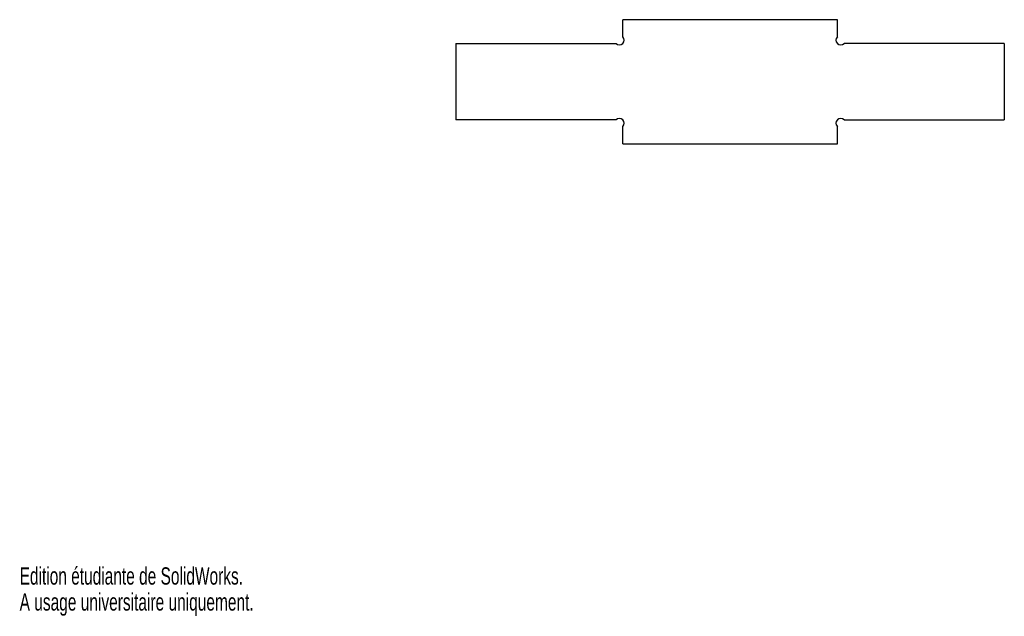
# Model space of a CAD drawing. Extents: x 0 to 206, y 0 to 125.
import ezdxf
from ezdxf.enums import TextEntityAlignment as Align

# ---------------------------------------------------------------- set-up
doc = ezdxf.new("R2010")
doc.units = 0
doc.layers.get('0').update_dxf_attribs({"linetype": 'CONTINUOUS'})

msp = doc.modelspace()

# ---------------------------------------------------------------- linework, layer by layer
at = {"color": 7, "linetype": 'CONTINUOUS'}
for p, q in [((126.48, 121.43), (126.48, 125.01)), ((171.48, 125.01), (126.48, 125.01)), ((171.48, 121.43), (171.48, 125.01)), ((91.48, 120.01), (91.48, 104.01)), ((91.48, 120.01), (125.06, 120.01)), ((206.48, 120.01), (172.89, 120.01)), ((206.48, 120.01), (206.48, 104.01)), ((125.06, 104.01), (91.48, 104.01)), ((172.89, 104.01), (206.48, 104.01)), ((126.48, 99.01), (126.48, 102.6)), ((171.48, 99.01), (171.48, 102.6)), ((126.48, 99.01), (171.48, 99.01))]:
    msp.add_line(p, q, dxfattribs=at)
for centre, start, end in [((125.77, 120.72), 225, 45), ((172.18, 120.72), 135, 315), ((125.77, 103.31), 315, 135), ((172.18, 103.31), 45, 225)]:
    msp.add_arc(centre, 1, start, end, dxfattribs=at)

# ---------------------------------------------------------------- texts
for s, width, p in [('Edition étudiante de SolidWorks.', 0.667188, (0, 5.45)), ('A usage universitaire uniquement.', 0.668182, (0, 0))]:
    msp.add_text(s, height=3.633, dxfattribs=dict(at, width=width)).set_placement(p, align=Align.BOTTOM_LEFT)

doc.saveas('drawing.dxf')
